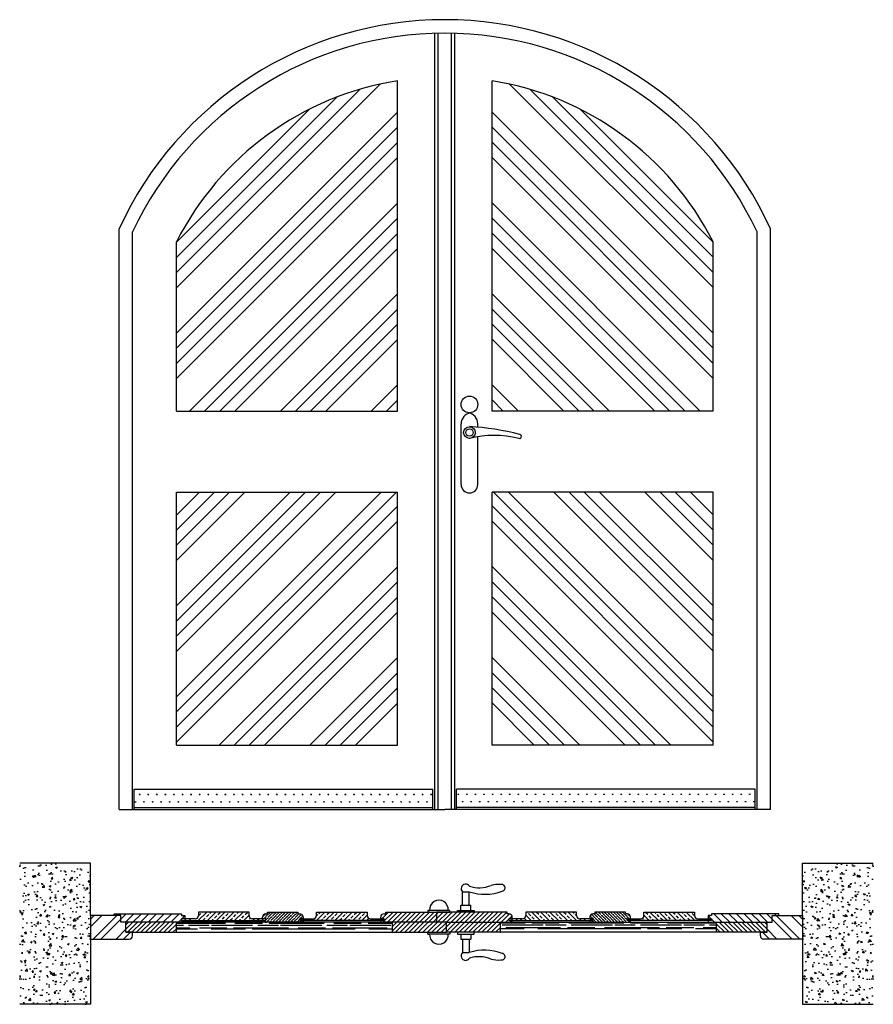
# Model space of a CAD drawing. Extents: x -0.29 to 2.24, y -0.47 to 2.45.
import ezdxf

# ---------------------------------------------------------------- set-up
doc = ezdxf.new("R2010")
doc.units = 0
doc.header["$LTSCALE"] = 0.003367
doc.header["$MEASUREMENT"] = 0
doc.layers.get('0').update_dxf_attribs({"linetype": 'CONTINUOUS'})
pattern_1 = [(45, (0, 0), (-0.00673519, 0.00673519), [])]
pattern_2 = [(45, (0, 0), (-0.134704, 0.134704), []), (45, (0.0449, 0), (-0.134704, 0.134704), []), (45, (0.0898, 0), (-0.134704, 0.134704), []), (45, (0.1347, 0), (-0.134704, 0.134704), [])]
pattern_3 = [(135, (1.93787, 0), (0.134704, 0.134704), []), (135, (1.89297, 0), (0.134704, 0.134704), []), (135, (1.84807, 0), (0.134704, 0.134704), []), (135, (1.80317, 0), (0.134704, 0.134704), [])]

msp = doc.modelspace()

# ---------------------------------------------------------------- hatches: boundary and pattern name
h = msp.add_hatch()
h.set_pattern_fill('ANSI34', color=256, scale=0.01, style=0)
h.set_pattern_definition(pattern_2)
h.paths.add_polyline_path([(0.8289, 2.2688, 0.24063), (0.1739, 1.7912), (0.1739, 1.2899), (0.8289, 1.2899)])
h = msp.add_hatch()
h.set_pattern_fill('ANSI34', color=256, scale=0.01, style=0)
h.set_pattern_definition(pattern_3)
h.paths.add_polyline_path([(1.1089, 2.2688), (1.1089, 1.2899), (1.7639, 1.2899), (1.7639, 1.7912, 0.24063)])
h = msp.add_hatch()
h.set_pattern_fill('ANSI34', color=256, scale=0.01, style=0)
h.set_pattern_definition(pattern_2)
h.paths.add_polyline_path([(0.8289, 1.0499), (0.1739, 1.0499), (0.1739, 0.2999), (0.8289, 0.2999)])
h = msp.add_hatch()
h.set_pattern_fill('ANSI34', color=256, scale=0.01, style=0)
h.set_pattern_definition(pattern_3)
h.paths.add_polyline_path([(1.7639, 0.2999), (1.7639, 1.0499), (1.1089, 1.0499), (1.1089, 0.2999)])
h = msp.add_hatch()
h.set_pattern_fill('SWAMP', color=256, scale=0.001, style=0)
h.set_pattern_definition([(0, (0, 0), (0.0127, 0.021997), [0.003175, -0.022225]), (90, (0.001587, 0), (-0.0127, 0.021997), [0.0015875, -0.0424066]), (90, (0.001984, 0), (-0.0127, 0.021997), [0.00127, -0.0427241]), (90, (0.00119, 0), (-0.0127, 0.021997), [0.00127, -0.0427241]), (60, (0.002381, 0), (-0.01269996, 0.021997), [0.001016, -0.024384]), (120, (0.000794, 0), (-0.02539996, 2e-08), [0.001016, -0.024384])])
h.paths.add_polyline_path([(0.9339, 0.1699), (0.0489, 0.1699), (0.0489, 0.1149), (0.9339, 0.1149)])
h = msp.add_hatch()
h.set_pattern_fill('SWAMP', color=256, scale=0.001, style=0)
h.set_pattern_definition([(180, (1.937874, 0), (-0.0127, 0.021997), [0.003175, -0.022225]), (90, (1.936286, 0), (0.0127, 0.021997), [0.0015875, -0.0424066]), (90, (1.935889, 0), (0.0127, 0.021997), [0.00127, -0.0427241]), (90, (1.936683, 0), (0.0127, 0.021997), [0.00127, -0.0427241]), (120, (1.935492, 0), (0.01269996, 0.021997), [0.001016, -0.024384]), (60, (1.93708, 0), (0.02539996, 2e-08), [0.001016, -0.024384])])
h.paths.add_polyline_path([(1.0039, 0.1699), (1.0039, 0.1149), (1.8889, 0.1149), (1.8889, 0.1699)])
h = msp.add_hatch()
h.set_pattern_fill('AR-CONC', color=256, scale=0.0003, style=0)
h.set_pattern_definition([(50, (0, 0), (0.0546554, -0.0047817), [0.005715, -0.062865]), (355, (0, 0), (-0.010573, 0.057317), [0.004572, -0.050292]), (100.451, (0.004555, -0.0004), (0.044083, 0.052535), [0.004857, -0.053427]), (46.184, (0, 0.01524), (0.081324, -0.012613), [0.008572, -0.094297]), (96.636, (0.00678, 0.01419), (0.071221, 0.074228), [0.007285, -0.08014]), (351.184, (0, 0.01524), (0.071221, 0.074228), [0.006858, -0.075438]), (21, (0.00762, 0.01143), (0.0454845, -0.0306797), [0.005715, -0.062865]), (326, (0.00762, 0.01143), (0.0185406, 0.0552564), [0.004572, -0.050292]), (71.451, (0.01141, 0.008873), (0.064025, 0.024577), [0.004857, -0.053427]), (37.5, (0, 0), (0.0009266, 0.0253665), [0, -0.0496824, 0, -0.051054, 0, -0.0504825]), (7.5, (0, 0), (0.0200459, 0.0300542), [0, -0.0291084, 0, -0.0485394, 0, -0.0192405]), (327.5, (-0.016993, 0), (0.0406772, -0.0017186), [0, -0.01905, 0, -0.059436, 0, -0.078867]), (317.5, (-0.024613, 0), (0.0444388, 0.007628), [0, -0.024765, 0, -0.0394716, 0, -0.056007])])
h.paths.add_polyline_path([(-0.0811, -0.2745), (-0.0811, -0.2045), (-0.0811, -0.0493), (-0.2906, -0.0493), (-0.2906, -0.4678), (-0.0811, -0.4678)])
h = msp.add_hatch()
h.set_pattern_fill('AR-CONC', color=256, scale=0.0003, style=0)
h.set_pattern_definition([(130, (1.947874, 0), (-0.0546554, -0.0047817), [0.005715, -0.062865]), (185, (1.947874, 0), (0.010573, 0.057317), [0.004572, -0.050292]), (79.549, (1.94332, -0.0004), (-0.044083, 0.052535), [0.004857, -0.053427]), (133.816, (1.947874, 0.01524), (-0.081324, -0.012613), [0.008572, -0.094297]), (83.364, (1.9411, 0.01419), (-0.071221, 0.074228), [0.007285, -0.08014]), (188.816, (1.94787, 0.01524), (-0.071221, 0.074228), [0.006858, -0.075438]), (159, (1.940254, 0.01143), (-0.0454845, -0.0306797), [0.005715, -0.062865]), (214, (1.940254, 0.01143), (-0.0185406, 0.0552564), [0.004572, -0.050292]), (108.549, (1.936463, 0.008873), (-0.064025, 0.024577), [0.004857, -0.053427]), (142.5, (1.947874, 0), (-0.0009266, 0.0253665), [0, -0.0496824, 0, -0.051054, 0, -0.0504825]), (172.5, (1.947874, 0), (-0.0200459, 0.0300542), [0, -0.0291084, 0, -0.0485394, 0, -0.0192405]), (212.5, (1.964866, 0), (-0.0406772, -0.0017186), [0, -0.01905, 0, -0.059436, 0, -0.078867]), (222.5, (1.972486, 0), (-0.0444388, 0.007628), [0, -0.024765, 0, -0.0394716, 0, -0.056007])])
h.paths.add_polyline_path([(2.0289, -0.2745), (2.0289, -0.2045), (2.0289, -0.0493), (2.2385, -0.0493), (2.2385, -0.4678), (2.0289, -0.4678)])
h = msp.add_hatch()
h.set_pattern_fill('ANSI31', color=256, scale=0.005, style=0)
h.set_pattern_definition([(45, (0, 0), (-0.0112253, 0.0112253), [])])
h.paths.add_polyline_path([(0.1989, -0.2195), (0.1889, -0.2195), (0.1889, -0.2145), (0.1989, -0.2145), (0.1989, -0.2045), (0.1889, -0.2045), (0.1889, -0.1995), (-0.0111, -0.1995), (-0.0111, -0.2045), (0.0089, -0.2045), (0.0089, -0.2245), (0.0239, -0.2245), (0.1989, -0.2245)])
h = msp.add_hatch()
h.set_pattern_fill('ANSI33', color=256, scale=0.003, style=0)
h.set_pattern_definition([(45, (0, 0), (-0.0134704, 0.0134704), []), (45, (0.01347, 0), (-0.0134704, 0.0134704), [0.009525, -0.0047625])])
h.paths.add_polyline_path([(0.3889, -0.2045), (0.3889, -0.1945), (0.2389, -0.1945), (0.2389, -0.2045, -0.414214), (0.2289, -0.2145), (0.1989, -0.2145), (0.1889, -0.2145), (0.1889, -0.2195), (0.4389, -0.2195), (0.4389, -0.2145), (0.4289, -0.2145), (0.3989, -0.2145, -0.414214)])
h.paths.add_polyline_path([(0.7889, -0.2145), (0.7789, -0.2145), (0.7489, -0.2145, -0.414214), (0.7389, -0.2045), (0.7389, -0.1945), (0.5889, -0.1945), (0.5889, -0.2045, -0.414214), (0.5789, -0.2145), (0.5389, -0.2145), (0.5389, -0.2195), (0.7889, -0.2195)])
h = msp.add_hatch()
h.set_pattern_fill('ANSI36', color=256, scale=0.002, style=0)
h.set_pattern_definition([(45, (0, 0), (0.003367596, 0.01234785), [0.015875, -0.003175, 0, -0.003175])])
h.paths.add_polyline_path([(0.5389, -0.1995), (0.5339, -0.1995), (0.5339, -0.1945), (0.4439, -0.1945), (0.4439, -0.1995), (0.4389, -0.1995, 0.414214), (0.4289, -0.2095), (0.4289, -0.2145), (0.4389, -0.2145), (0.4389, -0.2195), (0.4289, -0.2195), (0.4289, -0.2245), (0.5489, -0.2245), (0.5489, -0.2195), (0.5389, -0.2195), (0.5389, -0.2145), (0.5489, -0.2145), (0.5489, -0.2095, 0.414214)])
h = msp.add_hatch()
h.set_pattern_fill('ANSI31', color=256, scale=0.003, style=0)
h.set_pattern_definition(pattern_1)
h.paths.add_polyline_path([(0.9439, -0.2245), (0.9439, -0.1945), (0.7939, -0.1945), (0.7939, -0.1995), (0.7889, -0.1995, 0.414214), (0.7789, -0.2095), (0.7789, -0.2145), (0.7889, -0.2145), (0.7889, -0.2195), (0.7789, -0.2195), (0.7789, -0.2245)])
h.paths.add_polyline_path([(0.9739, -0.2545), (0.9739, -0.2245), (0.8139, -0.2245), (0.8139, -0.2545)])
h = msp.add_hatch()
h.set_pattern_fill('ANSI31', color=256, scale=0.003, style=0)
h.set_pattern_definition(pattern_1)
h.paths.add_polyline_path([(1.1589, -0.1995), (1.1539, -0.1995), (1.1539, -0.1945), (0.9439, -0.1945), (0.9439, -0.2245), (0.9739, -0.2245), (1.1689, -0.2245), (1.1689, -0.2195), (1.1589, -0.2195), (1.1589, -0.2145), (1.1689, -0.2145), (1.1689, -0.2095, 0.414214)])
h = msp.add_hatch()
h.set_pattern_fill('ANSI33', color=256, scale=0.003, style=0)
h.set_pattern_definition([(135, (1.947874, 0), (0.0134704, 0.0134704), []), (135, (1.934403, 0), (0.0134704, 0.0134704), [0.009525, -0.0047625])])
h.paths.add_polyline_path([(1.5589, -0.2045), (1.5589, -0.1945), (1.7089, -0.1945), (1.7089, -0.2045, 0.414214), (1.7189, -0.2145), (1.7489, -0.2145), (1.7589, -0.2145), (1.7589, -0.2195), (1.5089, -0.2195), (1.5089, -0.2145), (1.5189, -0.2145), (1.5489, -0.2145, 0.414214)])
h.paths.add_polyline_path([(1.1589, -0.2145), (1.1689, -0.2145), (1.1989, -0.2145, 0.414214), (1.2089, -0.2045), (1.2089, -0.1945), (1.3589, -0.1945), (1.3589, -0.2045, 0.414214), (1.3689, -0.2145), (1.4089, -0.2145), (1.4089, -0.2195), (1.1589, -0.2195)])
h = msp.add_hatch()
h.set_pattern_fill('ANSI36', color=256, scale=0.002, style=0)
h.set_pattern_definition([(135, (1.9478736, 0), (-0.003367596, 0.01234785), [0.015875, -0.003175, 0, -0.003175])])
h.paths.add_polyline_path([(1.4139, -0.1945), (1.4139, -0.1995), (1.4089, -0.1995, 0.414214), (1.3989, -0.2095), (1.3989, -0.2145), (1.4089, -0.2145), (1.4089, -0.2195), (1.3989, -0.2195), (1.3989, -0.2245), (1.5189, -0.2245), (1.5189, -0.2195), (1.5089, -0.2195), (1.5089, -0.2145), (1.5189, -0.2145), (1.5189, -0.2095, 0.414214), (1.5089, -0.1995), (1.5039, -0.1995), (1.5039, -0.1945)])
h = msp.add_hatch()
h.set_pattern_fill('ANSI31', color=256, scale=0.005, style=0)
h.set_pattern_definition([(135, (1.947874, 0), (0.0112253, 0.0112253), [])])
h.paths.add_polyline_path([(1.9239, -0.2245), (1.9389, -0.2245), (1.9389, -0.2045), (1.9589, -0.2045), (1.9589, -0.1995), (1.7589, -0.1995), (1.7589, -0.2045), (1.7489, -0.2045), (1.7489, -0.2145), (1.7589, -0.2145), (1.7589, -0.2195), (1.7489, -0.2195), (1.7489, -0.2245)])
h = msp.add_hatch()
h.set_pattern_fill('ANSI32', color=256, scale=0.005, style=0)
h.set_pattern_definition([(45, (0, 0), (-0.033676, 0.033676), []), (45, (0.02245, 0), (-0.033676, 0.033676), [])])
h.paths.add_polyline_path([(0.0439, -0.2645), (0.0439, -0.2545), (0.0239, -0.2545), (0.0239, -0.2245), (0.0089, -0.2245), (0.0089, -0.2045), (-0.0111, -0.2045), (-0.0811, -0.2045), (-0.0811, -0.2745), (0.0339, -0.2745, 0.414214)])
h = msp.add_hatch()
h.set_pattern_fill('ANSI31', color=256, scale=0.003, style=0)
h.set_pattern_definition(pattern_1)
h.paths.add_polyline_path([(0.1739, -0.2245), (0.0239, -0.2245), (0.0239, -0.2545), (0.1739, -0.2545)])
h = msp.add_hatch()
h.set_pattern_fill('AR-RROOF', color=256, scale=0.0008, style=0)
h.set_pattern_definition([(0, (0, 0), (0.044704, 0.02032), [0.3048, -0.04064, 0.1016, -0.02032]), (0, (0.027026, 0.01016), (-0.02032, 0.0270256), [0.06096, -0.0067056, 0.12192, -0.01524]), (0, (0.01016, 0.017272), (0.105664, 0.0136144), [0.16256, -0.028448, 0.08128, -0.02032])])
h.paths.add_polyline_path([(0.8139, -0.2545), (0.8139, -0.2245), (0.1739, -0.2245), (0.1739, -0.2545)])
h = msp.add_hatch()
h.set_pattern_fill('ANSI31', color=256, scale=0.003, style=0)
h.set_pattern_definition(pattern_1)
h.paths.add_polyline_path([(1.1339, -0.2245), (0.9739, -0.2245), (0.9739, -0.2545), (1.1339, -0.2545)])
h = msp.add_hatch()
h.set_pattern_fill('AR-RROOF', color=256, scale=0.0008, style=0)
h.set_pattern_definition([(180, (1.947874, 0), (-0.044704, 0.02032), [0.3048, -0.04064, 0.1016, -0.02032]), (180, (1.920848, 0.01016), (0.02032, 0.0270256), [0.06096, -0.0067056, 0.12192, -0.01524]), (180, (1.937714, 0.017272), (-0.105664, 0.0136144), [0.16256, -0.028448, 0.08128, -0.02032])])
h.paths.add_polyline_path([(1.1339, -0.2245), (1.7739, -0.2245), (1.7739, -0.2545), (1.1339, -0.2545)])
h = msp.add_hatch()
h.set_pattern_fill('ANSI31', color=256, scale=0.003, style=0)
h.set_pattern_definition([(135, (1.947874, 0), (0.0067352, 0.0067352), [])])
h.paths.add_polyline_path([(1.7739, -0.2245), (1.7739, -0.2545), (1.9239, -0.2545), (1.9239, -0.2245)])
h = msp.add_hatch()
h.set_pattern_fill('ANSI32', color=256, scale=0.005, style=0)
h.set_pattern_definition([(135, (1.947874, 0), (0.033676, 0.033676), []), (135, (1.925423, 0), (0.033676, 0.033676), [])])
h.paths.add_polyline_path([(1.9039, -0.2645), (1.9039, -0.2545), (1.9239, -0.2545), (1.9239, -0.2245), (1.9389, -0.2245), (1.9389, -0.2045), (1.9589, -0.2045), (2.0289, -0.2045), (2.0289, -0.2745), (1.9139, -0.2745, -0.414214)])

# ---------------------------------------------------------------- linework, layer by layer
for p, q in [((0.9389, 0.1099), (0.9389, 2.4094)), ((0.9489, 0.1099), (0.9489, 2.4097)), ((0.9889, 0.1099), (0.9889, 2.4097)), ((0.9989, 0.1099), (0.9989, 2.4094)), ((0.8289, 1.2899), (0.8289, 2.2688)), ((1.1089, 1.2899), (1.1089, 2.2688)), ((0.0039, 0.1099), (0.0039, 1.8299)), ((0.0439, 0.1099), (0.0439, 1.8211)), ((1.8939, 0.1099), (1.8939, 1.8211)), ((1.9339, 0.1099), (1.9339, 1.8299)), ((0.1739, 1.2899), (0.1739, 1.7912)), ((1.7639, 1.2899), (1.7639, 1.7912)), ((0.1739, 1.2899), (0.8289, 1.2899)), ((1.7639, 1.2899), (1.1089, 1.2899)), ((1.0173, 1.0724), (1.0173, 1.252)), ((1.0666, 1.2422), (1.0666, 1.252)), ((1.0666, 1.0724), (1.0666, 1.2141)), ((0.1739, 1.0499), (0.8289, 1.0499)), ((0.1739, 0.2999), (0.1739, 1.0499)), ((0.8289, 0.2999), (0.8289, 1.0499)), ((1.1089, 0.2999), (1.1089, 1.0499)), ((1.7639, 1.0499), (1.1089, 1.0499)), ((1.7639, 0.2999), (1.7639, 1.0499)), ((0.1739, 0.2999), (0.8289, 0.2999)), ((1.7639, 0.2999), (1.1089, 0.2999)), ((0.0489, 0.1699), (0.9339, 0.1699)), ((0.0489, 0.1099), (0.0489, 0.1699)), ((0.9339, 0.1099), (0.9339, 0.1699)), ((1.0039, 0.1099), (1.0039, 0.1699)), ((1.8889, 0.1699), (1.0039, 0.1699)), ((1.8889, 0.1099), (1.8889, 0.1699)), ((0.0039, 0.1099), (0.9489, 0.1099)), ((0.0489, 0.1149), (0.9339, 0.1149)), ((0.9489, 0.1099), (0.9689, 0.1099)), ((0.9889, 0.1099), (0.9689, 0.1099)), ((1.9339, 0.1099), (0.9889, 0.1099)), ((1.8889, 0.1149), (1.0039, 0.1149)), ((-0.0811, -0.0493), (-0.2906, -0.0493)), ((-0.0811, -0.2045), (-0.0811, -0.0493)), ((2.0289, -0.2045), (2.0289, -0.0493)), ((2.0289, -0.0493), (2.2385, -0.0493)), ((1.0214, -0.1345), (1.0414, -0.1345)), ((1.0214, -0.1745), (1.0214, -0.1345)), ((1.0414, -0.1745), (1.0414, -0.1345)), ((1.0164, -0.1895), (1.0164, -0.1745)), ((1.0164, -0.1745), (1.0464, -0.1745)), ((1.0464, -0.1895), (1.0464, -0.1745)), ((-0.0111, -0.1995), (0.1889, -0.1995)), ((-0.0111, -0.2045), (-0.0111, -0.1995)), ((0.1889, -0.1995), (0.1889, -0.2045)), ((0.3889, -0.1945), (0.2389, -0.1945)), ((0.2389, -0.1945), (0.2389, -0.2045)), ((0.3889, -0.2045), (0.3889, -0.1945)), ((0.4389, -0.1995), (0.4439, -0.1995)), ((0.4439, -0.1945), (0.5339, -0.1945)), ((0.4439, -0.1995), (0.4439, -0.1945)), ((0.5339, -0.1945), (0.5339, -0.1995)), ((0.5339, -0.1995), (0.5389, -0.1995)), ((0.5889, -0.1945), (0.7389, -0.1945)), ((0.5889, -0.2045), (0.5889, -0.1945)), ((0.7389, -0.1945), (0.7389, -0.2045)), ((0.7889, -0.1995), (0.7939, -0.1995)), ((0.7939, -0.1945), (0.9439, -0.1945)), ((0.7939, -0.1995), (0.7939, -0.1945)), ((0.9189, -0.1895), (0.9239, -0.1895)), ((0.9189, -0.1895), (0.9189, -0.1945)), ((0.9839, -0.1895), (0.9189, -0.1895)), ((0.9439, -0.1945), (0.9839, -0.1945)), ((1.1539, -0.1945), (0.9439, -0.1945)), ((0.9439, -0.1945), (0.9439, -0.2245)), ((0.9839, -0.1895), (0.9789, -0.1895)), ((0.9839, -0.1945), (0.9839, -0.1895)), ((1.0064, -0.1895), (1.0564, -0.1895)), ((1.0064, -0.1945), (1.0064, -0.1895)), ((1.0564, -0.1895), (1.0564, -0.1945)), ((1.1539, -0.1995), (1.1539, -0.1945)), ((1.1589, -0.1995), (1.1539, -0.1995)), ((1.3589, -0.1945), (1.2089, -0.1945)), ((1.2089, -0.1945), (1.2089, -0.2045)), ((1.3589, -0.2045), (1.3589, -0.1945)), ((1.4139, -0.1995), (1.4089, -0.1995)), ((1.5039, -0.1945), (1.4139, -0.1945)), ((1.4139, -0.1945), (1.4139, -0.1995)), ((1.5039, -0.1995), (1.5039, -0.1945)), ((1.5089, -0.1995), (1.5039, -0.1995)), ((1.5589, -0.1945), (1.7089, -0.1945)), ((1.5589, -0.2045), (1.5589, -0.1945)), ((1.7089, -0.1945), (1.7089, -0.2045)), ((1.9589, -0.1995), (1.7589, -0.1995)), ((1.7589, -0.1995), (1.7589, -0.2045)), ((1.9589, -0.2045), (1.9589, -0.1995)), ((0.0089, -0.2045), (-0.0811, -0.2045)), ((-0.0811, -0.2045), (-0.0811, -0.2745)), ((0.0089, -0.2045), (-0.0111, -0.2045)), ((0.0089, -0.2245), (0.0089, -0.2045)), ((0.0239, -0.2245), (0.0089, -0.2245)), ((0.9739, -0.2245), (0.0239, -0.2245)), ((0.0239, -0.2545), (0.0239, -0.2245)), ((0.1739, -0.2545), (0.1739, -0.2245)), ((0.1889, -0.2045), (0.1989, -0.2045)), ((0.1989, -0.2145), (0.1889, -0.2145)), ((0.1889, -0.2145), (0.1889, -0.2195)), ((0.1889, -0.2195), (0.4389, -0.2195)), ((0.1889, -0.2195), (0.1989, -0.2195)), ((0.1989, -0.2045), (0.1989, -0.2145)), ((0.2289, -0.2145), (0.1989, -0.2145)), ((0.1989, -0.2195), (0.1989, -0.2245)), ((0.4389, -0.2145), (0.3989, -0.2145)), ((0.4289, -0.2145), (0.4289, -0.2095)), ((0.4389, -0.2145), (0.4289, -0.2145)), ((0.4289, -0.2245), (0.4289, -0.2195)), ((0.4389, -0.2195), (0.4389, -0.2145)), ((0.5389, -0.2145), (0.5389, -0.2195)), ((0.5389, -0.2145), (0.5789, -0.2145)), ((0.5489, -0.2145), (0.5389, -0.2145)), ((0.7889, -0.2195), (0.5389, -0.2195)), ((0.5389, -0.2195), (0.5489, -0.2195)), ((0.5489, -0.2095), (0.5489, -0.2145)), ((0.5489, -0.2195), (0.5489, -0.2245)), ((0.7489, -0.2145), (0.7889, -0.2145)), ((0.7789, -0.2145), (0.7789, -0.2095)), ((0.7889, -0.2145), (0.7789, -0.2145)), ((0.7789, -0.2245), (0.7789, -0.2195)), ((0.7889, -0.2195), (0.7889, -0.2145)), ((0.8139, -0.2545), (0.8139, -0.2245)), ((0.9739, -0.2245), (1.9239, -0.2245)), ((0.9739, -0.2545), (0.9739, -0.2245)), ((1.1339, -0.2545), (1.1339, -0.2245)), ((1.1589, -0.2195), (1.1589, -0.2145)), ((1.1589, -0.2145), (1.1689, -0.2145)), ((1.1989, -0.2145), (1.1589, -0.2145)), ((1.1589, -0.2195), (1.4089, -0.2195)), ((1.1689, -0.2145), (1.1689, -0.2095)), ((1.1689, -0.2245), (1.1689, -0.2195)), ((1.4089, -0.2145), (1.3689, -0.2145)), ((1.3989, -0.2095), (1.3989, -0.2145)), ((1.3989, -0.2145), (1.4089, -0.2145)), ((1.3989, -0.2195), (1.3989, -0.2245)), ((1.4089, -0.2195), (1.3989, -0.2195)), ((1.4089, -0.2145), (1.4089, -0.2195)), ((1.5089, -0.2145), (1.5489, -0.2145)), ((1.5089, -0.2195), (1.5089, -0.2145)), ((1.5089, -0.2145), (1.5189, -0.2145)), ((1.7589, -0.2195), (1.5089, -0.2195)), ((1.5189, -0.2145), (1.5189, -0.2095)), ((1.5189, -0.2245), (1.5189, -0.2195)), ((1.7189, -0.2145), (1.7489, -0.2145)), ((1.7589, -0.2045), (1.7489, -0.2045)), ((1.7489, -0.2045), (1.7489, -0.2145)), ((1.7489, -0.2145), (1.7589, -0.2145)), ((1.7589, -0.2195), (1.7489, -0.2195)), ((1.7489, -0.2195), (1.7489, -0.2245)), ((1.7589, -0.2145), (1.7589, -0.2195)), ((1.7739, -0.2545), (1.7739, -0.2245)), ((1.9239, -0.2245), (1.9389, -0.2245)), ((1.9239, -0.2545), (1.9239, -0.2245)), ((1.9389, -0.2045), (2.0289, -0.2045)), ((1.9389, -0.2245), (1.9389, -0.2045)), ((1.9389, -0.2045), (1.9589, -0.2045)), ((2.0289, -0.2045), (2.0289, -0.2745)), ((0.0239, -0.2545), (0.9739, -0.2545)), ((0.0439, -0.2545), (0.0239, -0.2545)), ((0.0439, -0.2645), (0.0439, -0.2545)), ((0.9189, -0.2595), (0.9189, -0.2545)), ((0.9839, -0.2595), (0.9189, -0.2595)), ((0.9189, -0.2595), (0.9239, -0.2595)), ((1.9239, -0.2545), (0.9739, -0.2545)), ((0.9839, -0.2595), (0.9789, -0.2595)), ((0.9839, -0.2545), (0.9839, -0.2595)), ((1.0064, -0.2545), (1.0064, -0.2595)), ((1.0064, -0.2595), (1.0564, -0.2595)), ((1.0164, -0.2595), (1.0164, -0.2745)), ((1.0464, -0.2595), (1.0464, -0.2745)), ((1.0564, -0.2595), (1.0564, -0.2545)), ((1.9039, -0.2545), (1.9239, -0.2545)), ((1.9039, -0.2645), (1.9039, -0.2545)), ((-0.0811, -0.2745), (0.0339, -0.2745)), ((1.0164, -0.2745), (1.0464, -0.2745)), ((1.0214, -0.2745), (1.0214, -0.3145)), ((1.0414, -0.2745), (1.0414, -0.3145)), ((2.0289, -0.2745), (1.9139, -0.2745)), ((1.0214, -0.3145), (1.0414, -0.3145))]:
    msp.add_line(p, q)
for points in [[(-0.0811, -0.2745), (-0.0811, -0.4678), (-0.2906, -0.4678)], [(2.0289, -0.2745), (2.0289, -0.4678), (2.2385, -0.4678)]]:
    msp.add_lwpolyline(points)
for centre, radius in [((1.042, 1.3096), 0.0247), ((1.042, 1.2266), 0.0173), ((1.042, 1.2266), 0.0106)]:
    msp.add_circle(centre, radius)
for centre, radius, start, end in [((0.9689, 1.3889), 1.061, 90, 155.4404), ((0.9689, 1.3889), 1.061, 24.5596, 90), ((0.9689, 1.3889), 1.021, 90, 154.9563), ((0.9689, 1.3889), 1.021, 25.0437, 90), ((0.9689, 1.3889), 0.891, 99.0403, 153.1596), ((0.9689, 1.3889), 0.891, 26.8404, 80.9597), ((1.0509, 1.252), 0.0337, 98.8657, 180), ((1.033, 1.252), 0.0337, 0, 81.1343), ((1.0025, 0.5063), 0.7388, 75.2042, 86.9367), ((1.115, 0.9009), 0.3169, 76.7189, 103.3226), ((1.19, 1.2148), 0.00587, 248.0869, 78.4222), ((1.042, 1.0724), 0.0247, 180, 0), ((1.0307, -0.1249), 0.0134, 32.5463, 226.1522), ((1.0708, -0.0301), 0.0922, 251.7465, 292.4452), ((1.126, -0.1805), 0.0681, 82.0675, 107.0586), ((1.1376, -0.1226), 0.00984, 277.9348, 102.7286), ((1.0871, 0.0033), 0.1452, 251.6654, 290.92), ((0.9514, -0.1871), 0.0276, 355.0209, 184.9791), ((0.4389, -0.2095), 0.01, 90, 180), ((0.5389, -0.2095), 0.01, 0, 90), ((0.7889, -0.2095), 0.01, 90, 180), ((1.1589, -0.2095), 0.01, 0, 90), ((1.4089, -0.2095), 0.01, 90, 180), ((1.5089, -0.2095), 0.01, 0, 90), ((0.2289, -0.2045), 0.01, 270, 0), ((0.3989, -0.2045), 0.01, 180, 270), ((0.5789, -0.2045), 0.01, 270, 0), ((0.7489, -0.2045), 0.01, 180, 270), ((1.1989, -0.2045), 0.01, 270, 0), ((1.3689, -0.2045), 0.01, 180, 270), ((1.5489, -0.2045), 0.01, 270, 0), ((1.7189, -0.2045), 0.01, 180, 270), ((0.9514, -0.2619), 0.0276, 175.0209, 4.9791), ((0.0339, -0.2645), 0.01, 270, 0), ((1.9139, -0.2645), 0.01, 180, 270), ((1.0307, -0.3242), 0.0134, 133.8478, 327.4537), ((1.0871, -0.4524), 0.1452, 69.08, 108.3346), ((1.1376, -0.3265), 0.00984, 257.2714, 82.0652), ((1.0708, -0.4189), 0.0922, 67.5548, 108.2535), ((1.126, -0.2686), 0.0681, 252.9414, 277.9325)]:
    msp.add_arc(centre, radius, start, end)

doc.saveas('drawing.dxf')
